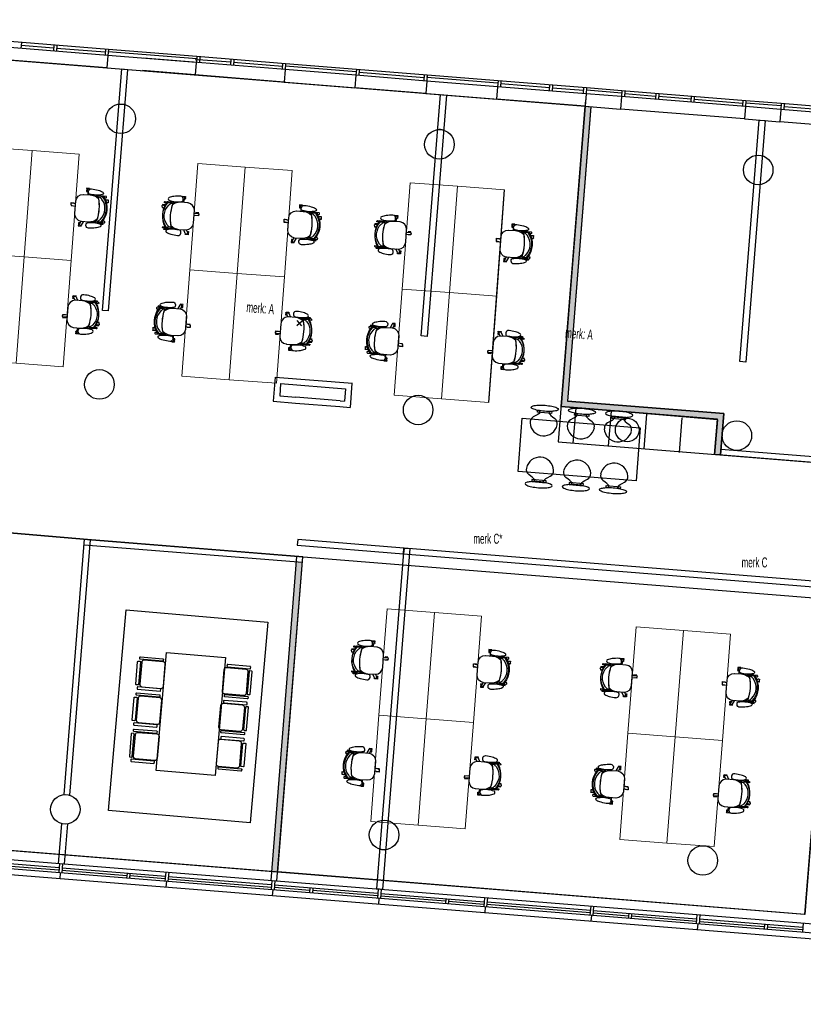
# Model space of a CAD drawing. Header units: millimetres. Extents: x -1028 to 65307, y -49677 to 1140.
# Tile 7 of 8: x 41978 to 55212, y -16690 to -60. Entities that reach past the tile are written whole.
import ezdxf
from ezdxf.enums import TextEntityAlignment as Align

# ---------------------------------------------------------------- set-up
doc = ezdxf.new("R2010")
doc.units = ezdxf.units.MM
doc.header["$LTSCALE"] = 200
doc.header["$MEASUREMENT"] = 0
doc.layers.get('0').update_dxf_attribs({"color": 8, "linetype": 'CONTINUOUS'})
for name, color, linetype in [('A--L23-VLOEREN', 8, 'CONTINUOUS'), ('A--L82_LOS_GEBR_INVENT', 8, 'CONTINUOUS'), ('AHREND', 8, 'CONTINUOUS'), ('furniture', 8, 'CONTINUOUS'), ('IMPORTED_2DE_', 8, 'CONTINUOUS'), ('NIEUW_2DE', 8, 'CONTINUOUS'), ('orlando', 8, 'CONTINUOUS'), ('orlandowanden', 8, 'CONTINUOUS')]:
    doc.layers.add(name, color=color, linetype=linetype)
doc.styles.get("Standard").update_dxf_attribs({"font": 'txt', "width": 0.6})

# ---------------------------------------------------------------- blocks, each defined once
blk = doc.blocks.new('A$C6C282074')
at = {"layer": 'orlando', "linetype": 'Continuous', "lineweight": 0}
for points in [[(0, 0), (-800, 0), (-800, -1800), (0, -1800)], [(0, 0), (800, 0), (800, -1800), (0, -1800)], [(0, -3600), (-800, -3600), (-800, -1800), (0, -1800)], [(0, -3600), (800, -3600), (800, -1800), (0, -1800)]]:
    blk.add_lwpolyline(points, close=True, dxfattribs=at)
blk = doc.blocks.new('A$C43F57C76')
at = {"layer": 'AHREND', "color": 0, "linetype": 'Continuous'}
for points in [[(378, 140, -0.117595), (379, -205, -0.185034), (240, -263), (120, -263), (111, -262, -0.377232), (0, -138), (0, 79, -0.384639), (116, 197), (122, 197), (233, 198), (235, 198, -0.116107), (330, 174, -0.05651), (370, 147, -0.012874), (378, 140)], [(217, 290, 0.775278), (181, 274)], [(200, 258, -0.414572), (248, 300, -0.043091), (363, 287, -0.072923), (441, 261), (442, 260, -0.276476), (454, 240, -0.379387), (437, 216, -0.063182), (330, 200, -0.044762), (221, 210, -0.345868), (200, 235, -0.061855), (200, 258)], [(458, 168), (513, 168), (513, 183, 0.237391), (505, 192), (370, 194), (370, 196), (330, 196), (330, 174)], [(452, -243, 0.357822), (451, 177), (450, 177), (385, 177, 0.419316), (373, 160, -0.133147), (373, -229, 0.380729), (382, -243), (452, -243)], [(373, -234), (397, -234, 0.087671), (437, -202, 0.381341), (436, 136, 0.058054), (397, 168), (373, 168)], [(443, 177), (443, 181, -0.393455), (451, 187), (466, 188, -0.293235), (473, 181), (473, 168)], [(459, 167), (459, 167), (477, 167, -0.279662), (477, -233), (459, -233)], [(-57, 36, 1.043438), (-63, -4)], [(539, 92, 0.990815), (521, 128)], [(90, -304, 0.997124), (124, -323)], [(221, -276, -0.017734), (264, -270, -0.027035), (330, -266, -0.063182), (437, -282, -0.379387), (454, -306, -0.276476), (442, -326), (441, -327, -0.072923), (363, -353, -0.041535), (252, -366, -0.001397), (249, -366, -0.414572), (200, -324, -0.061855), (200, -301, -0.345868), (221, -276)], [(330, -240), (330, -261), (370, -261), (370, -260), (505, -258, 0.237391), (513, -249), (513, -233), (459, -234)], [(443, -243), (443, -246, 0.393455), (451, -253), (466, -253, 0.293235), (473, -246), (473, -234)], [(458, -269, 0.592068), (492, -258)]]:
    blk.add_lwpolyline(points, format="xyb", dxfattribs=at)
for points in [[(216, 290), (216, 303), (166, 303), (166, 288), (168, 288), (168, 266), (166, 266), (166, 251), (185, 251)], [(181, 274), (193, 198)], [(233, 198), (232, 208)], [(264, 204), (264, 196)], [(330, 200), (330, 196)], [(370, 147), (370, 168), (349, 168), (349, 186), (370, 196)], [(-76, 30), (-76, 43), (-26, 43)], [(-76, 3), (-76, -9), (-31, -9)], [(0, 27), (-57, 36)], [(-26, 31), (-26, 43)], [(521, 128), (492, 113)], [(497, 115), (497, 120), (495, 120), (495, 135), (545, 135), (545, 123)], [(539, 92), (503, 73)], [(545, 97), (545, 83), (521, 83)], [(-63, -4), (0, -14)], [(97, -288), (72, -288), (72, -303), (74, -303), (74, -325), (72, -325)], [(72, -325), (72, -340), (122, -340), (122, -326)], [(111, -262), (90, -304)], [(124, -323), (155, -263)], [(264, -261), (264, -270)], [(330, -261), (330, -266)], [(370, -213), (370, -233), (349, -233), (349, -252), (370, -261)], [(439, -267), (437, -267), (437, -282), (487, -282), (487, -268)], [(439, -259), (439, -267)], [(458, -269), (447, -259)]]:
    blk.add_lwpolyline(points, dxfattribs=at)
blk = doc.blocks.new('A$C5B9171E2')
at = {"layer": 'orlando'}
for p, rotation in [((-930, 800), 89.99999999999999), ((930, -800), 270)]:
    blk.add_blockref('A$C43F57C76', p, dxfattribs=dict(at, rotation=rotation))
at = {"layer": 'orlando', "xscale": -1}
for p, rotation in [((930, 800), 270), ((-930, -800), 90)]:
    blk.add_blockref('A$C43F57C76', p, dxfattribs=dict(at, rotation=rotation))
blk = doc.blocks.new('A$C35C41DE1')
for points in [[(-225, -360), (-225, -40, -0.414214), (-185, 0), (185, 0, -0.414214), (225, -40), (225, -360, -0.414214), (185, -400), (-185, -400, -0.414214)], [(-235, -50), (-235, -430, -0.414214), (-245, -440), (-265, -440, -0.414214), (-275, -430), (-275, -50, -0.414214), (-265, -40), (-245, -40, -0.414214)], [(235, -50), (235, -430, 0.414214), (245, -440), (265, -440, 0.414214), (275, -430), (275, -50, 0.414214), (265, -40), (245, -40, 0.414214)], [(-200, -430), (-200, -460, 0.414214), (-190, -470), (190, -470, 0.414214), (200, -460), (200, -430, 0.414214), (190, -420), (-190, -420, 0.414214)]]:
    blk.add_lwpolyline(points, format="xyb", close=True)

msp = doc.modelspace()

# ---------------------------------------------------------------- hatches: boundary and pattern name
at = {"layer": 'orlandowanden'}
for points in [[(51526.08869, -1521.22575), (51625.72163, -1529.21977), (51226.72669, -6502.06729), (53868.23734, -6714.01327), (53812.22944, -7412.04708), (53712.54979, -7404.04912), (53760.55901, -6805.70387), (51121.35047, -6593.9426), (51526.042, -1521.222)], [(46753.06391, -9222.70506), (46653.38195, -9214.73596), (46234.92184, -14449.07359), (46334.6015, -14457.07147)]]:
    msp.add_hatch(color=256, dxfattribs=at).paths.add_polyline_path(points)

# ---------------------------------------------------------------- linework, layer by layer
at = {"layer": 'furniture'}
for points in [[(43774.94763, -10027.88901), (46165.8149, -10237.0628), (45869.48538, -13624.12477), (43478.6181, -13414.95099)], [(44454.85277, -10746.29215), (45451.04747, -10833.4479), (45276.73598, -12825.83729), (44280.54128, -12738.68155)]]:
    msp.add_lwpolyline(points, close=True, dxfattribs=at)
at = {"layer": 'IMPORTED_2DE_'}
for p, q in [((43468.82, -663.69), (38684.2, -279.79)), ((43476.82, -564.01), (38692.2, -180.11)), ((43452.02, -873.01), (38667.4, -489.11)), ((42006.54, -446.04), (41998.54, -545.72)), ((42550.78, -539.86), (42002.54, -495.88)), ((42554.78, -490.03), (42546.78, -589.71)), ((42604.62, -494.03), (42596.62, -593.71)), ((43422.98, -609.85), (42600.62, -543.87)), ((43426.98, -560.01), (43418.98, -659.69)), ((43468.82, -663.69), (43452.02, -873.01)), ((43476.82, -564.01), (43468.82, -663.69)), ((44956.33, -783.033), (43468.82, -663.69)), ((43476.82, -564), (43473.62, -603.88)), ((44968.82, -723.84), (43473.62, -603.88)), ((44972.02, -683.97), (43476.82, -564.01)), ((46459.21, -903.62), (44066.898, -711.685)), ((44956.33, -783.033), (44939.529, -992.363)), ((44943.09, -731.81), (45017.85, -737.81)), ((44972.01, -683.98), (44964.01, -783.66)), ((44972.01, -683.97), (44968.81, -723.85)), ((46467.21, -803.94), (44972.01, -683.98)), ((45541.17, -779.8), (44992.93, -735.82)), ((45021.85, -687.97), (45013.85, -787.65)), ((45545.17, -729.96), (45537.17, -829.64)), ((45595.01, -733.96), (45587.01, -833.64)), ((46413.37, -849.78), (45591.01, -783.8)), ((46417.37, -799.94), (46409.37, -899.62)), ((46467.21, -803.94), (46459.21, -903.62)), ((46467.21, -803.94), (46464.01, -843.82)), ((47663.37, -899.92), (46467.21, -803.94)), ((43452.02, -873.02), (44939.529, -992.363)), ((46442.42, -1112.95), (44050.097, -921.014)), ((46459.21, -903.63), (46442.41, -1112.95)), ((46459.212, -903.622), (46442.412, -1112.942)), ((47655.37, -999.6), (46459.21, -903.62)), ((47655.371, -999.59), (46459.212, -903.622)), ((47660.17, -939.79), (46464.01, -843.81)), ((47663.36, -899.92), (47655.36, -999.6)), ((47663.36, -899.91), (47660.16, -939.79)), ((48859.52, -995.9), (47663.36, -899.92)), ((47713.2, -903.92), (47705.2, -1003.6)), ((48805.68, -1041.74), (47709.2, -953.76)), ((48809.68, -991.89), (48801.68, -1091.57)), ((48859.52, -995.89), (48851.52, -1095.57)), ((48859.52, -995.89), (48856.32, -1035.77)), ((50055.68, -1091.87), (48859.52, -995.89)), ((46442.41, -1112.95), (47638.57, -1208.93)), ((46442.412, -1112.952), (47638.57, -1208.92)), ((47655.371, -999.59), (47638.57, -1208.92)), ((47655.37, -999.6), (47638.57, -1208.92)), ((48851.52, -1095.58), (47655.36, -999.6)), ((48851.501, -1095.825), (48834.701, -1305.145)), ((48851.52, -1095.58), (48834.72, -1304.9)), ((50047.66, -1191.793), (48851.501, -1095.825)), ((50047.68, -1191.55), (48851.52, -1095.57)), ((50052.48, -1131.74), (48856.32, -1035.76)), ((50055.68, -1091.87), (50047.68, -1191.55)), ((50055.68, -1091.86), (50052.48, -1131.74)), ((51550.87, -1211.83), (50055.67, -1091.87)), ((50105.52, -1095.87), (50097.52, -1195.55)), ((50923.87, -1211.69), (50101.51, -1145.71)), ((50927.87, -1161.85), (50919.87, -1261.53)), ((48834.73, -1304.9), (47638.57, -1208.92)), ((48834.701, -1305.155), (50030.859, -1401.123)), ((48834.72, -1304.9), (50030.88, -1400.88)), ((50047.66, -1191.793), (50030.859, -1401.123)), ((50047.68, -1191.55), (50030.88, -1400.87)), ((51542.87, -1311.51), (50047.67, -1191.55)), ((50977.71, -1165.85), (50969.71, -1265.53)), ((51497.03, -1257.67), (50973.71, -1215.69)), ((51501.03, -1207.84), (51493.03, -1307.52)), ((51542.842, -1311.892), (51526.042, -1521.212)), ((51542.87, -1311.52), (51526.07, -1520.84)), ((52140.921, -1359.876), (51542.842, -1311.892)), ((51550.87, -1211.84), (51542.87, -1311.52)), ((52140.95, -1359.5), (51542.87, -1311.52)), ((51550.87, -1211.83), (51547.67, -1251.71)), ((52145.75, -1299.69), (51547.67, -1251.71)), ((52148.95, -1259.82), (51550.87, -1211.84)), ((52148.95, -1259.82), (52140.95, -1359.5)), ((52148.95, -1259.82), (52145.75, -1299.7)), ((54242.22, -1427.78), (52148.94, -1259.82)), ((52198.79, -1263.82), (52190.79, -1363.5)), ((52718.11, -1355.65), (52194.79, -1313.67)), ((52722.11, -1305.81), (52714.11, -1405.49)), ((52771.95, -1309.81), (52763.95, -1409.49)), ((51526.08, -1520.84), (50030.88, -1400.88)), ((52140.921, -1359.876), (52124.12, -1569.206)), ((52140.95, -1359.51), (52124.15, -1568.83)), ((54234.23, -1527.46), (52140.95, -1359.5)), ((53316.19, -1403.63), (52767.95, -1359.65)), ((53320.19, -1353.8), (53312.19, -1453.48)), ((53370.02, -1357.8), (53362.02, -1457.48)), ((54188.38, -1473.62), (53366.02, -1407.64)), ((54192.38, -1423.78), (54184.38, -1523.46)), ((54242.22, -1427.78), (54234.22, -1527.46)), ((54242.22, -1427.78), (54239.02, -1467.66)), ((54837.1, -1515.63), (54239.02, -1467.65)), ((54840.3, -1475.76), (54242.22, -1427.78)), ((54840.3, -1475.77), (54832.3, -1575.45)), ((54840.3, -1475.76), (54837.1, -1515.64)), ((57830.68, -1715.7), (54840.3, -1475.76)), ((54890.14, -1479.77), (54882.14, -1579.45)), ((51526.042, -1521.222), (52124.12, -1569.206)), ((51526.08, -1520.85), (52124.16, -1568.83)), ((54217.43, -1736.79), (52124.15, -1568.83)), ((54234.182, -1527.96), (54217.382, -1737.28)), ((54234.23, -1527.46), (54217.43, -1736.78)), ((54832.261, -1575.944), (54234.182, -1527.96)), ((54832.3, -1575.44), (54234.22, -1527.46)), ((54832.261, -1575.944), (54815.46, -1785.274)), ((54832.3, -1575.45), (54815.5, -1784.77)), ((57822.69, -1815.38), (54832.31, -1575.44)), ((56306.58, -1643.57), (54886.14, -1529.61)), ((54217.382, -1737.29), (54815.46, -1785.274)), ((54217.43, -1736.79), (54815.51, -1784.77)), ((57805.89, -2024.71), (54815.51, -1784.77)), ((27612.96, -13105.41), (60208.2, -15720.71)), ((60195.8, -15875.22), (27600.56, -13259.92)), ((60162.88, -15972.9), (27846.74, -13379.98)), ((48119.09, -14600.26), (37353.68, -13736.48)), ((42643.63, -14386.65), (40899.23, -14246.69)), ((42640.43, -14426.52), (41543.95, -14338.54)), ((42649.63, -14311.89), (42637.23, -14466.39)), ((42699.47, -14315.89), (42687.07, -14470.39)), ((43786.75, -14518.5), (42690.27, -14430.52)), ((44437.87, -14530.61), (42693.47, -14390.65)), ((44443.86, -14455.85), (44431.46, -14610.35)), ((44493.7, -14459.85), (44481.3, -14614.35)), ((42662.15, -14468.39), (42654.15, -14568.07)), ((43789.95, -14478.63), (43783.55, -14558.37)), ((43839.79, -14482.63), (43833.39, -14562.37)), ((44434.66, -14570.48), (43836.58, -14522.5)), ((44456.39, -14612.35), (44448.39, -14712.03)), ((46228.9, -14714.44), (44484.5, -14574.48)), ((46232.1, -14674.57), (44487.7, -14534.61)), ((46238.1, -14599.82), (46225.7, -14754.32)), ((46287.94, -14603.81), (46275.54, -14758.31)), ((55236.21, -15171.3), (48119.09, -14600.26)), ((46250.62, -14756.32), (46242.62, -14856)), ((46876.82, -14766.43), (46278.74, -14718.45)), ((48026.33, -14818.53), (46281.93, -14678.57)), ((46880.02, -14726.56), (46873.62, -14806.3)), ((46929.86, -14730.56), (46923.46, -14810.3)), ((48023.13, -14858.41), (46926.65, -14770.43)), ((48107.09, -14749.78), (48007.41, -14741.78)), ((48032.33, -14743.78), (48019.93, -14898.28)), ((48082.17, -14747.78), (48069.77, -14902.28)), ((48044.85, -14900.28), (48036.85, -14999.96)), ((49169.45, -14950.38), (48072.97, -14862.4)), ((49820.57, -14962.5), (48076.17, -14822.54)), ((49172.65, -14910.51), (49166.25, -14990.25)), ((49222.49, -14914.51), (49216.09, -14994.25)), ((49817.37, -15002.37), (49219.29, -14954.39)), ((49826.56, -14887.74), (49814.16, -15042.24)), ((49876.4, -14891.74), (49864, -15046.24)), ((51614.8, -15106.46), (49870.4, -14966.5)), ((49839.09, -15044.24), (49831.09, -15143.92)), ((51611.6, -15146.33), (49867.2, -15006.37)), ((51620.8, -15031.7), (51608.4, -15186.2)), ((51670.64, -15035.7), (51658.24, -15190.2)), ((53409.04, -15250.42), (51664.64, -15110.46)), ((51633.32, -15188.2), (51625.32, -15287.88)), ((52259.52, -15198.31), (51661.44, -15150.33)), ((52262.72, -15158.45), (52256.32, -15238.19)), ((52312.56, -15162.45), (52306.16, -15242.19)), ((53405.83, -15290.3), (52309.35, -15202.32)), ((53415.03, -15175.66), (53402.63, -15330.16)), ((53464.87, -15179.66), (53452.47, -15334.16)), ((54552.15, -15382.27), (53455.67, -15294.29)), ((55203.27, -15394.38), (53458.87, -15254.42)), ((53427.55, -15332.16), (53419.55, -15431.84)), ((54555.35, -15342.4), (54548.95, -15422.14)), ((54605.19, -15346.4), (54598.79, -15426.14)), ((55200.07, -15434.25), (54601.99, -15386.27)), ((55209.27, -15319.63), (55196.87, -15474.13))]:
    msp.add_line(p, q, dxfattribs=at)
for centre in [(43683.88, -1734.32), (49066.58, -2166.2), (54449.28, -2598.09), (43323.98, -6219.9), (48706.68, -6651.79), (54089.38, -7083.67), (42748.13, -13396.84), (48130.83, -13828.72), (53513.53, -14260.61)]:
    msp.add_circle(centre, 250, dxfattribs=at)
for centre, start, end in [((49066.58, -2166.2), 73.87611119, 96.94993901), ((48130.83, -13828.72), 253.87611119, 276.94993901)]:
    msp.add_arc(centre, 250.004, start, end, dxfattribs=at)
at = {"layer": 'NIEUW_2DE'}
for p, q in [((43374.129, -4969.657), (43701.243, -892.764)), ((43800.923, -900.762), (43473.809, -4977.655)), ((43701.243, -892.764), (43800.923, -900.762)), ((48756.812, -5401.79), (49083.926, -1324.897)), ((49083.926, -1324.897), (49183.606, -1332.895)), ((49183.606, -1332.895), (48856.492, -5409.788)), ((54139.493, -5833.925), (54466.607, -1757.032)), ((54566.287, -1765.03), (54239.173, -5841.923)), ((54466.607, -1757.032), (54566.287, -1765.03)), ((43473.809, -4977.655), (43374.129, -4969.657)), ((46657.951, -5224.994), (46749.871, -5147.864)), ((46742.476, -5232.389), (46665.346, -5140.469)), ((48856.492, -5409.788), (48756.812, -5401.79)), ((54239.173, -5841.923), (54139.493, -5833.925)), ((46293.323, -6096.988), (46260.531, -6505.674)), ((46293.323, -6096.988), (47598.997, -6201.753)), ((46385.005, -6204.665), (46368.209, -6413.993)), ((46385.005, -6204.665), (47481.481, -6292.641)), ((47481.481, -6292.641), (47464.685, -6501.969)), ((47589.159, -6200.96), (47556.367, -6609.646)), ((46368.209, -6413.992), (46642.329, -6435.986)), ((47389.926, -6495.971), (46642.328, -6435.987)), ((46260.532, -6505.674), (46634.33, -6535.666)), ((46634.33, -6535.666), (47381.928, -6595.65)), ((47381.927, -6595.65), (47556.367, -6609.646)), ((47389.925, -6495.971), (47464.685, -6501.969)), ((50393.387, -7689.915), (50465.41, -6792.802)), ((50465.41, -6792.802), (52458.997, -6952.853)), ((50720.759, -6690.631), (50723.455, -6657.568)), ((50960.201, -6709.349), (50720.759, -6690.631)), ((50723.455, -6657.568), (50962.804, -6676.329)), ((50962.804, -6676.329), (50960.201, -6709.349)), ((51348.739, -6741.046), (51351.433, -6707.983)), ((51588.181, -6759.764), (51348.739, -6741.046)), ((51351.433, -6707.983), (51590.783, -6726.745)), ((51590.783, -6726.745), (51588.181, -6759.764)), ((51978.028, -6757.833), (51975.33, -6790.845)), ((51975.33, -6790.845), (52214.691, -6810.567)), ((52217.305, -6777.498), (51978.028, -6757.833)), ((52214.691, -6810.567), (52217.305, -6777.498)), ((52458.997, -6952.853), (52386.973, -7849.965)), ((52386.973, -7849.965), (50393.387, -7689.915)), ((50629.419, -7828.377), (50626.806, -7861.444)), ((50626.806, -7861.444), (50866.081, -7881.108)), ((50868.781, -7848.094), (50629.419, -7828.377)), ((50866.081, -7881.108), (50868.781, -7848.094)), ((51257.397, -7878.791), (51254.784, -7911.859)), ((51254.784, -7911.859), (51494.061, -7931.524)), ((51496.761, -7898.51), (51257.397, -7878.791)), ((51494.061, -7931.524), (51496.761, -7898.51)), ((51881.306, -7962.613), (51883.908, -7929.59)), ((52120.654, -7981.373), (51881.306, -7962.613)), ((51883.908, -7929.59), (52123.349, -7948.313)), ((52123.349, -7948.313), (52120.654, -7981.373)), ((46672.765, -8840.985), (46664.987, -8937.874)), ((46664.987, -8937.874), (48459.219, -9081.88)), ((48466.997, -8984.991), (46672.765, -8840.985)), ((48007.402, -14741.687), (48469.22, -8985.933)), ((48568.9, -8993.931), (48107.082, -14749.685)), ((48459.219, -9081.88), (48466.997, -8984.991)), ((48469.216, -8986.012), (48461.439, -9082.901)), ((48461.439, -9082.901), (55678.243, -9662.119)), ((55686.02, -9565.23), (48469.216, -8986.012)), ((48469.22, -8985.933), (48568.9, -8993.931)), ((48107.082, -14749.685), (48007.402, -14741.687))]:
    msp.add_line(p, q, dxfattribs=at)
for centre, radius, start, end in [((50697.24, -6860.122), 101.015, 116.557948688, 185.262930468), ((50956.225, -6880.36), 100.974, 345.75649712, 54.483891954), ((50828.191, -6857.573), 231.976, 182.95951146, 348.099829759), ((51325.219, -6910.538), 101.015, 116.557948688, 185.263547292), ((51456.17, -6907.989), 231.975, 182.959277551, 348.099537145), ((51584.205, -6930.776), 100.972, 345.756217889, 54.484353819), ((52082.002, -6958.232), 231.975, 182.719896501, 347.860477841), ((51951.973, -6960.301), 100.974, 116.336157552, 185.063480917), ((52210.869, -6981.639), 101.018, 345.556704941, 54.262205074), ((50762.107, -7680.708), 231.976, 2.720131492, 167.861098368), ((50633.241, -7657.301), 101.017, 165.556563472, 234.261946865), ((51390.087, -7731.124), 231.975, 2.720143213, 167.861150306), ((52015.92, -7781.366), 231.973, 2.958809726, 168.099931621), ((50892.138, -7678.64), 100.974, 296.336409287, 5.064146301), ((51261.22, -7707.716), 101.016, 165.557112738, 234.262278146), ((51520.116, -7729.055), 100.976, 296.33641435, 5.064096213), ((51887.884, -7758.581), 100.973, 165.755807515, 234.483562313), ((52146.869, -7778.818), 101.017, 296.557948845, 5.262982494)]:
    msp.add_arc(centre, radius, start, end, dxfattribs=at)
for points in [[(50645.408, -6632.961), (50625.605, -6623.6), (50616.038, -6614.447), (50616.705, -6605.501)], [(50727.924, -6657.896), (50692.717, -6650.633), (50665.211, -6642.321), (50645.408, -6632.961)], [(50734.778, -6571.016), (50770.66, -6569.37), (50809.045, -6570.132), (50849.933, -6573.301)], [(51362.757, -6621.432), (51398.638, -6619.786), (51437.023, -6620.548), (51477.911, -6623.717)], [(51477.911, -6623.717), (51518.8, -6626.886), (51556.817, -6632.111), (51591.962, -6639.392)], [(51591.962, -6639.392), (51627.108, -6646.673), (51654.628, -6654.979), (51674.522, -6664.311)], [(50723.455, -6657.568), (50800.201, -6668.687), (50776.341, -6706.105), (50651.874, -6769.823)], [(50842.136, -6673.581), (50801.203, -6670.388), (50763.132, -6665.159), (50727.924, -6657.896)], [(50957.278, -6675.813), (50921.451, -6677.518), (50883.07, -6676.774), (50842.136, -6673.581)], [(50962.804, -6676.329), (50885.261, -6675.397), (50902.966, -6716.014), (51015.92, -6798.179)], [(51273.388, -6683.376), (51253.585, -6674.015), (51244.018, -6664.862), (51244.685, -6655.916)], [(51355.903, -6708.311), (51320.696, -6701.048), (51293.191, -6692.736), (51273.388, -6683.376)], [(51351.433, -6707.983), (51428.182, -6719.103), (51404.322, -6756.521), (51279.853, -6820.238)], [(51590.783, -6726.745), (51513.24, -6725.813), (51530.945, -6766.429), (51643.899, -6848.593)], [(51670.603, -6714.448), (51649.534, -6720.597), (51621.086, -6724.524), (51585.257, -6726.228)], [(51703.285, -6691.766), (51702.566, -6700.737), (51691.672, -6708.298), (51670.603, -6714.448)], [(51674.522, -6664.311), (51694.416, -6673.642), (51704.004, -6682.794), (51703.285, -6691.766)], [(51872.547, -6705.356), (51871.826, -6714.327), (51881.374, -6723.529), (51901.192, -6732.961)], [(51905.321, -6682.84), (51884.193, -6688.879), (51873.268, -6696.384), (51872.547, -6705.356)], [(51901.192, -6732.961), (51921.011, -6742.392), (51948.468, -6750.807), (51983.565, -6758.206)], [(51978.028, -6757.833), (52054.727, -6769.284), (52030.768, -6806.556), (51906.153, -6869.649)], [(51983.565, -6758.206), (52018.662, -6765.604), (52056.669, -6770.992), (52097.588, -6774.371)], [(52219.934, -6690.248), (52184.775, -6682.899), (52146.76, -6677.527), (52105.889, -6674.132)], [(52217.305, -6777.498), (52139.768, -6776.229), (52157.353, -6816.975), (52270.06, -6899.735)], [(52302.41, -6715.496), (52282.586, -6706.013), (52255.094, -6697.597), (52219.934, -6690.248)], [(52330.994, -6743.128), (52331.763, -6734.189), (52322.235, -6724.979), (52302.41, -6715.496)], [(50626.806, -7861.444), (50704.343, -7862.713), (50686.758, -7821.967), (50574.049, -7739.207)], [(50866.081, -7881.108), (50789.383, -7869.655), (50813.342, -7832.384), (50937.958, -7769.294)], [(51254.784, -7911.859), (51332.323, -7913.128), (51314.737, -7872.382), (51202.028, -7789.621)], [(50541.7, -7923.445), (50561.525, -7932.928), (50589.016, -7941.344), (50624.175, -7948.693)], [(50624.175, -7948.693), (50659.334, -7956.042), (50697.349, -7961.414), (50738.219, -7964.809)], [(50942.918, -7905.982), (50923.099, -7896.549), (50895.641, -7888.134), (50860.544, -7880.736)], [(50971.563, -7933.587), (50972.285, -7924.616), (50962.737, -7915.414), (50942.918, -7905.982)], [(51141.096, -7946.229), (51140.328, -7955.167), (51149.856, -7964.378), (51169.68, -7973.861)], [(51169.68, -7973.861), (51189.505, -7983.344), (51216.996, -7991.76), (51252.155, -7999.109)], [(51494.061, -7931.524), (51417.361, -7920.071), (51441.319, -7882.799), (51565.936, -7819.708)], [(51599.542, -7984.002), (51600.263, -7975.03), (51590.715, -7965.828), (51570.897, -7956.397)], [(51881.306, -7962.613), (51958.849, -7963.542), (51941.143, -7922.926), (51828.188, -7840.764)], [(52120.654, -7981.373), (52043.906, -7970.256), (52067.767, -7932.838), (52192.236, -7869.119)], [(51252.155, -7999.109), (51287.314, -8006.458), (51325.328, -8011.83), (51366.198, -8015.225)], [(51566.767, -8006.517), (51587.896, -8000.478), (51598.821, -7992.973), (51599.542, -7984.002)], [(52109.33, -8067.925), (52073.449, -8069.571), (52035.065, -8068.809), (51994.176, -8065.64)], [(52194.777, -8056.157), (52173.694, -8062.356), (52145.211, -8066.278), (52109.33, -8067.925)], [(52227.403, -8033.44), (52226.736, -8042.386), (52215.861, -8049.958), (52194.777, -8056.157)]]:
    msp.add_open_spline(points, degree=3, dxfattribs=at)
for points, knots in [([(50616.705, -6605.501), (50617.372, -6596.554), (50628.248, -6588.982), (50649.331, -6582.783), (50670.414, -6576.584), (50698.897, -6572.661), (50734.778, -6571.016)], [10, 10, 10, 10, 11, 11, 11, 12, 12, 12, 12]), ([(50849.933, -6573.301), (50890.822, -6576.47), (50928.839, -6581.696), (50963.984, -6588.977), (50999.129, -6596.258), (51026.649, -6604.564), (51046.543, -6613.896)], [1, 1, 1, 1, 2, 2, 2, 3, 3, 3, 3]), ([(51046.543, -6613.896), (51066.438, -6623.227), (51076.025, -6632.379), (51075.306, -6641.351), (51074.587, -6650.323), (51063.692, -6657.884), (51042.623, -6664.033), (51021.554, -6670.182), (50993.106, -6674.108), (50957.278, -6675.813)], [3, 3, 3, 3, 4, 4, 4, 5, 5, 5, 6, 6, 6, 6]), ([(51244.685, -6655.916), (51245.353, -6646.969), (51256.228, -6639.397), (51277.311, -6633.198), (51298.394, -6626.999), (51326.876, -6623.077), (51362.757, -6621.432)], [10, 10, 10, 10, 11, 11, 11, 12, 12, 12, 12]), ([(51585.257, -6726.228), (51549.429, -6727.932), (51511.048, -6727.188), (51470.115, -6723.995), (51429.182, -6720.802), (51391.111, -6715.574), (51355.903, -6708.311)], [6, 6, 6, 6, 7, 7, 7, 8, 8, 8, 8]), ([(52105.889, -6674.132), (52065.019, -6670.737), (52026.656, -6669.83), (51990.799, -6671.411), (51954.942, -6672.992), (51926.45, -6676.801), (51905.321, -6682.84)], [1, 1, 1, 1, 2, 2, 2, 3, 3, 3, 3]), ([(52097.588, -6774.371), (52138.507, -6777.749), (52176.925, -6778.661), (52212.84, -6777.108), (52248.755, -6775.555), (52277.234, -6771.738), (52298.277, -6765.657), (52319.32, -6759.576), (52330.225, -6752.066), (52330.994, -6743.128)], [7, 7, 7, 7, 8, 8, 8, 9, 9, 9, 10, 10, 10, 10]), ([(50545.833, -7873.285), (50524.791, -7879.366), (50513.886, -7886.875), (50513.117, -7895.813), (50512.348, -7904.751), (50521.876, -7913.962), (50541.7, -7923.445)], [9, 9, 9, 9, 10, 10, 10, 11, 11, 11, 11]), ([(50860.544, -7880.736), (50825.447, -7873.337), (50787.44, -7867.949), (50746.521, -7864.571), (50705.602, -7861.193), (50667.185, -7860.281), (50631.27, -7861.834), (50595.355, -7863.387), (50566.876, -7867.204), (50545.833, -7873.285)], [6, 6, 6, 6, 7, 7, 7, 8, 8, 8, 9, 9, 9, 9]), ([(50738.219, -7964.809), (50779.09, -7968.204), (50817.453, -7969.111), (50853.31, -7967.53), (50889.167, -7965.949), (50917.659, -7962.139), (50938.788, -7956.101), (50959.917, -7950.063), (50970.842, -7942.558), (50971.563, -7933.587)], [1, 1, 1, 1, 2, 2, 2, 3, 3, 3, 4, 4, 4, 4]), ([(51374.5, -7914.986), (51333.582, -7911.608), (51295.165, -7910.696), (51259.249, -7912.249), (51223.333, -7913.802), (51194.854, -7917.62), (51173.812, -7923.701), (51152.77, -7929.782), (51141.865, -7937.291), (51141.096, -7946.229)], [7, 7, 7, 7, 8, 8, 8, 9, 9, 9, 10, 10, 10, 10]), ([(51570.897, -7956.397), (51551.079, -7946.965), (51523.621, -7938.55), (51488.524, -7931.151), (51453.427, -7923.752), (51415.419, -7918.364), (51374.5, -7914.986)], [5, 5, 5, 5, 6, 6, 6, 7, 7, 7, 7]), ([(51797.566, -8025.046), (51777.671, -8015.714), (51768.083, -8006.562), (51768.802, -7997.591), (51769.521, -7988.62), (51780.415, -7981.059), (51801.485, -7974.909), (51822.555, -7968.759), (51851.004, -7964.832), (51886.831, -7963.128)], [3, 3, 3, 3, 4, 4, 4, 5, 5, 5, 6, 6, 6, 6]), ([(51886.831, -7963.128), (51922.659, -7961.424), (51961.04, -7962.169), (52001.973, -7965.362), (52042.906, -7968.555), (52080.977, -7973.783), (52116.184, -7981.046)], [6, 6, 6, 6, 7, 7, 7, 8, 8, 8, 8]), ([(52116.184, -7981.046), (52151.392, -7988.309), (52178.897, -7996.62), (52198.7, -8005.98), (52218.503, -8015.34), (52228.07, -8024.493), (52227.403, -8033.44)], [8, 8, 8, 8, 9, 9, 9, 10, 10, 10, 10]), ([(51366.198, -8015.225), (51407.069, -8018.619), (51445.432, -8019.526), (51481.289, -8017.945), (51517.146, -8016.364), (51545.638, -8012.555), (51566.767, -8006.517)], [1, 1, 1, 1, 2, 2, 2, 3, 3, 3, 3]), ([(51994.176, -8065.64), (51953.288, -8062.471), (51915.271, -8057.246), (51880.126, -8049.965), (51844.981, -8042.684), (51817.461, -8034.377), (51797.566, -8025.046)], [1, 1, 1, 1, 2, 2, 2, 3, 3, 3, 3])]:
    msp.add_open_spline(points, degree=3, knots=knots, dxfattribs=at)
at = {"layer": 'orlando'}
for p, q in [((49898.51452, -6523.71657), (50167.32457, -2933.76655)), ((53759.74269, -6815.86118), (51119.04834, -6593.74897)), ((53868.23715, -6714.01205), (51226.72578, -6502.06722)), ((51367.43065, -6623.91567), (51320.26004, -7211.82638)), ((51965.50866, -6671.90204), (51918.33805, -7259.81276)), ((52563.58667, -6719.88842), (52516.41606, -7307.79913)), ((53160.36182, -6784.11229), (53113.19121, -7372.023)), ((53759.74269, -6815.86118), (53712.57208, -7403.77189)), ((53868.23715, -6714.01205), (53820.2498, -7312.08827))]:
    msp.add_line(p, q, dxfattribs=at)
at = {"layer": 'orlando', "flags": 128}
for points in [[(33334.63168, -60.08402), (51526.042, -1521.222), (51071.06344, -7191.83167), (60939.34115, -7983.62955), (60729.41, -9974.91), (55686.02, -9565.23), (55236.21, -15171.3), (46335.00509, -14452.02311), (46760.3075, -9132.09818), (43124.17993, -8840.34896), (26402.81929, -7411.3059)], [(21183.88982, -22680.36565), (21183.88982, -12869.54474), (21265.76514, -12105.53641), (21513.74657, -11038.10869), (22009.71, -10027.86466), (22658.27728, -9160.57963), (23297.30695, -8579.21275), (24355.99769, -7950.19291), (25252.54669, -7645.21358), (26402.81929, -7411.3059), (43124.17993, -8840.34896), (55663.45569, -9846.45335), (55233.19218, -15171.05614), (27475.43, -12943.9), (26665.97, -23032.5), (21180.15414, -22680.36206)]]:
    msp.add_lwpolyline(points, dxfattribs=at)
at = {"layer": 'orlando'}
msp.add_circle((52237.36618, -6989.66682), 200, dxfattribs=at)
at = {"layer": 'orlandowanden'}
for p, q in [((51534.47, -1416.18), (51121.35047, -6593.9426)), ((51625.75162, -1528.84599), (51226.72669, -6502.06729)), ((51625.72167, -1529.21933), (51226.72669, -6502.06729)), ((51121.35047, -6593.9426), (53760.55901, -6805.70387)), ((51226.72669, -6502.06729), (53868.23734, -6714.01327)), ((53712.54979, -7404.04912), (53760.55901, -6805.70387)), ((53812.22944, -7412.04708), (53868.23734, -6714.01327)), ((53820.2493, -7312.09447), (60947.33912, -7883.9499)), ((59728.83592, -7886.7758), (53712.54979, -7404.04912)), ((42727.47492, -13147.69473), (43072.18176, -8835.90509)), ((42826.84575, -13159.55572), (43171.83983, -8844.17301)), ((43064.83132, -8927.8486), (46753.06391, -9222.70506)), ((43072.18176, -8835.90509), (46760.3075, -9132.09818)), ((46223.04974, -14597.57653), (46660.62784, -9124.10026)), ((46322.73171, -14605.54562), (46760.3075, -9132.09818)), ((42634.49911, -14310.68917), (42688.15432, -13639.53923)), ((42734.18107, -14318.65826), (42788.14742, -13643.61643))]:
    msp.add_line(p, q, dxfattribs=at)
at = {"layer": 'orlandowanden', "flags": 128}
msp.add_lwpolyline([(51526.08869, -1521.22575), (51625.72163, -1529.21977), (51226.72669, -6502.06729), (53868.23734, -6714.01327), (53812.22944, -7412.04708), (53712.54979, -7404.04912), (53760.55901, -6805.70387), (51121.35047, -6593.9426), (51526.042, -1521.222)], close=True, dxfattribs=at)

# ---------------------------------------------------------------- block references
at = {"layer": 'A--L23-VLOEREN', "xscale": -1, "rotation": 85.71776960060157}
msp.add_blockref('A$C5B9171E2', (49235.15288, -4669.006), dxfattribs=at)
at = {"layer": 'A--L82_LOS_GEBR_INVENT', "extrusion": (0, 0, -1), "zscale": -1, "rotation": 94.9999999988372}
for p in [(-44421.01156, -11133.09889), (-44361.91617, -11738.85115)]:
    msp.add_blockref('A$C35C41DE1', p, dxfattribs=at)
at = {"layer": 'A--L82_LOS_GEBR_INVENT', "rotation": 85.00000000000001}
for p in [(45417.20626, -11220.25463), (45358.11087, -11826.00689)]:
    msp.add_blockref('A$C35C41DE1', p, dxfattribs=at)
at = {"layer": 'A--L82_LOS_GEBR_INVENT', "extrusion": (0, 0, -1), "xscale": -1, "zscale": -1, "rotation": 95.00000000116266}
msp.add_blockref('A$C35C41DE1', (-44314.38249, -12351.87482), dxfattribs=at)
at = {"layer": 'A--L82_LOS_GEBR_INVENT', "xscale": -1, "rotation": 85.00000000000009}
msp.add_blockref('A$C35C41DE1', (45310.57719, -12439.03056), dxfattribs=at)
at = {"layer": 'orlando', "lineweight": 0, "xscale": -1}
for p, rotation in [((42185.52252, -2271.18752), 355.7177696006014), ((45783.99314, -2550.20854), 355.7177696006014), ((49369.5579, -2874.03099), 355.7177696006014), ((52908.7949, -13965.5786), 175.5907704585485)]:
    msp.add_blockref('A$C6C282074', p, dxfattribs=dict(at, rotation=rotation))
at = {"layer": 'orlando'}
for p, rotation in [((42053.47999, -4065.37974), 265.717769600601), ((48844.38599, -11852.37648), 85.59077045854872)]:
    msp.add_blockref('A$C5B9171E2', p, dxfattribs=dict(at, rotation=rotation))
at = {"layer": 'orlando', "xscale": -1}
for p, rotation in [((45649.58812, -4345.18355), 85.71776960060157), ((53048.56629, -12153.95697), 265.5907704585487)]:
    msp.add_blockref('A$C5B9171E2', p, dxfattribs=dict(at, rotation=rotation))
at = {"layer": 'orlando', "lineweight": 0, "rotation": 175.5907704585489}
msp.add_blockref('A$C6C282074', (48704.77593, -13664.01055), dxfattribs=at)

# ---------------------------------------------------------------- texts
at = {"layer": 'NIEUW_2DE', "width": 0.6}
for p in [(45814.829, -4829.273), (51197.51, -5261.408)]:
    msp.add_text('merk: A', height=169.334, rotation=355.410000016, dxfattribs=at).set_placement(p, align=Align.TOP_LEFT)
for s, p in [('merk C*', (49638.996, -8741.324)), ('merk C', (54168.996, -9141.324))]:
    msp.add_text(s, height=169.334, dxfattribs=at).set_placement(p, align=Align.TOP_LEFT)

doc.saveas('drawing.dxf')
